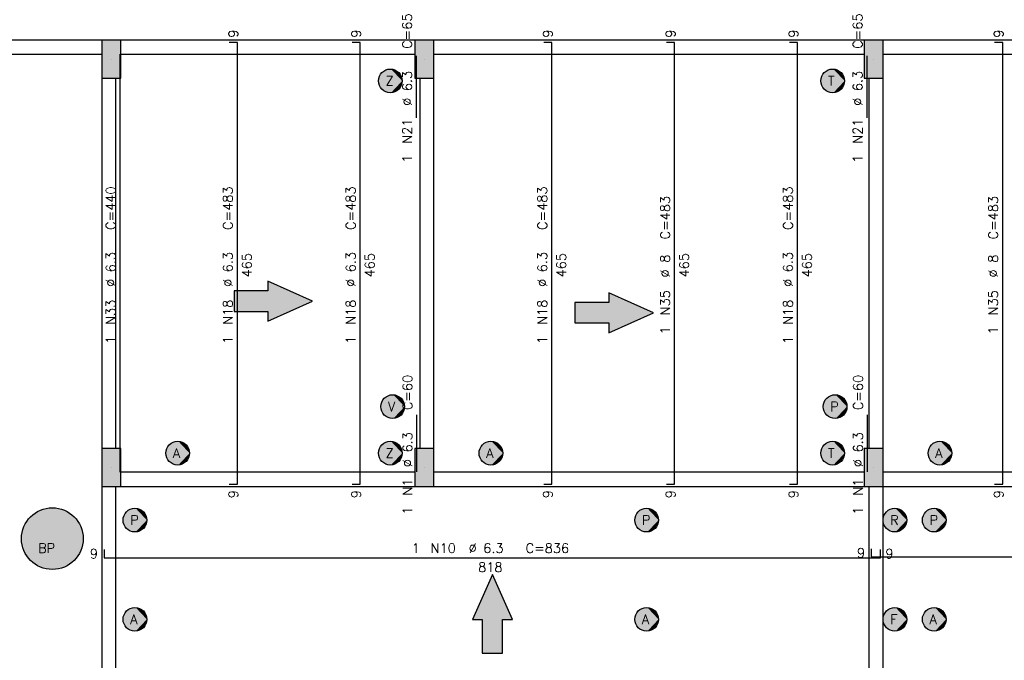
# Model space of a CAD drawing. Extents: x 0 to 119, y 0 to 84.
# Tile 7 of 15: x 28 to 48, y 37 to 51. Entities that reach past the tile are written whole.
import ezdxf

# ---------------------------------------------------------------- set-up
doc = ezdxf.new("R2010")
doc.units = 0
doc.header["$MEASUREMENT"] = 0
for name, color, linetype in [('1', 1, 'CONTINUOUS'), ('2', 2, 'CONTINUOUS'), ('6', 6, 'CONTINUOUS'), ('9', 9, 'CONTINUOUS')]:
    doc.layers.add(name, color=color, linetype=linetype)
doc.styles.get("Standard").update_dxf_attribs({"font": 'ROMANS.SHX'})

msp = doc.modelspace()

# ---------------------------------------------------------------- linework, layer by layer
at = {"layer": '1', "linetype": 'Continuous'}
for p, q in [((29.5, 49.8), (29.5, 49.8)), ((36.1, 49.8), (36.1, 49.8)), ((45.56, 49.8), (45.56, 49.8)), ((29.5, 41.2), (29.5, 41.2)), ((36.1, 41.2), (36.1, 41.2)), ((45.56, 41.2), (45.56, 41.2))]:
    msp.add_line(p, q, dxfattribs=at)
for points in [[(29.3, 50.2), (21.7, 50.2)], [(35.9, 50.2), (29.7, 50.2)], [(45.36, 50.2), (36.3, 50.2)], [(55.96, 50.2), (45.76, 50.2)], [(21.7, 49.9), (29.3, 49.9)], [(29.7, 49.9), (35.9, 49.9)], [(36.3, 49.9), (45.36, 49.9)], [(45.76, 49.9), (55.96, 49.9)], [(29.3, 49.4), (29.3, 41.6)], [(29.6, 41.6), (29.6, 49.4)], [(36, 49.4), (36, 41.6)], [(36.3, 41.6), (36.3, 49.4)], [(45.46, 49.4), (45.46, 41.6)], [(45.76, 41.6), (45.76, 49.4)], [(35.9, 41.1), (29.7, 41.1)], [(45.36, 41.1), (36.3, 41.1)], [(55.96, 41.1), (45.76, 41.1)], [(29.3, 40.8), (29.3, 36.8)], [(29.6, 36.8), (29.6, 40.8)], [(29.7, 40.8), (35.9, 40.8)], [(36.3, 40.8), (45.36, 40.8)], [(45.46, 40.8), (45.46, 36.8)], [(45.76, 40.8), (55.96, 40.8)], [(45.76, 36.8), (45.76, 40.8)]]:
    msp.add_lwpolyline(points, dxfattribs=at)
at = {"layer": '2', "linetype": 'Continuous'}
for points in [[(29.3, 49.4), (29.7, 49.4), (29.7, 50.2), (29.3, 50.2), (29.3, 49.4)], [(35.9, 49.4), (36.3, 49.4), (36.3, 50.2), (35.9, 50.2), (35.9, 49.4)], [(45.36, 49.4), (45.76, 49.4), (45.76, 50.2), (45.36, 50.2), (45.36, 49.4)], [(29.3, 40.8), (29.7, 40.8), (29.7, 41.6), (29.3, 41.6), (29.3, 40.8)], [(35.9, 40.8), (36.3, 40.8), (36.3, 41.6), (35.9, 41.6), (35.9, 40.8)], [(45.36, 40.8), (45.76, 40.8), (45.76, 41.6), (45.36, 41.6), (45.36, 40.8)]]:
    msp.add_lwpolyline(points, dxfattribs=at)
at = {"layer": '6', "linetype": 'Continuous'}
for p, q in [((32.158, 50.15), (31.988, 50.15)), ((32.158, 40.85), (32.158, 50.15)), ((34.746, 50.15), (34.576, 50.15)), ((34.746, 40.85), (34.746, 50.15)), ((38.782, 50.15), (38.612, 50.15)), ((38.782, 40.85), (38.782, 50.15)), ((41.37, 50.15), (41.2, 50.15)), ((41.37, 40.85), (41.37, 50.15)), ((43.958, 50.15), (43.788, 50.15)), ((43.958, 40.85), (43.958, 50.15)), ((48.282, 50.15), (48.112, 50.15)), ((48.282, 40.85), (48.282, 50.15)), ((29.69, 41.1), (29.69, 49.9)), ((35.934, 48.565), (35.934, 49.865)), ((45.426, 48.565), (45.426, 49.865)), ((35.942, 41.105), (35.942, 42.305)), ((45.434, 41.105), (45.434, 42.305)), ((31.988, 40.85), (32.158, 40.85)), ((34.576, 40.85), (34.746, 40.85)), ((38.612, 40.85), (38.782, 40.85)), ((41.2, 40.85), (41.37, 40.85)), ((43.788, 40.85), (43.958, 40.85)), ((48.112, 40.85), (48.282, 40.85)), ((29.35, 39.468), (29.35, 39.298)), ((45.51, 39.484), (45.51, 39.314)), ((45.71, 39.298), (45.71, 39.468)), ((29.35, 39.298), (45.71, 39.298)), ((45.51, 39.314), (56.31, 39.314))]:
    msp.add_line(p, q, dxfattribs=at)
for points in [[(32.088067, 44.484722), (32.8, 44.484722), (32.8, 44.278915), (33.741258, 44.7), (32.8, 45.121085), (32.8, 44.915278), (32.088067, 44.915278), (32.088067, 44.484722)], [(39.27023, 44.242996), (39.982162, 44.242996), (39.982162, 44.037189), (40.92342, 44.458274), (39.982162, 44.87936), (39.982162, 44.673553), (39.27023, 44.673553), (39.27023, 44.242996)], [(37.745278, 37.288067), (37.745278, 38), (37.951085, 38), (37.53, 38.941258), (37.108915, 38), (37.314722, 38), (37.314722, 37.288067), (37.745278, 37.288067)]]:
    msp.add_lwpolyline(points, dxfattribs=at)
for centre, radius in [((35.38, 49.34), 0.25), ((44.7, 49.34), 0.25), ((35.43, 42.48), 0.25), ((44.75, 42.48), 0.25), ((30.9, 41.5), 0.25), ((35.38, 41.5), 0.25), ((37.5, 41.5), 0.25), ((44.7, 41.5), 0.25), ((46.96, 41.5), 0.25), ((28.26, 39.7), 0.65), ((30, 40.09), 0.25), ((40.78, 40.09), 0.25), ((46.01, 40.09), 0.25), ((46.84, 40.09), 0.25), ((30, 38), 0.25), ((40.78, 38), 0.25), ((46.01, 38), 0.25), ((46.84, 38), 0.25)]:
    msp.add_circle(centre, radius, dxfattribs=at)
at = {"layer": '9', "linetype": 'Continuous'}
for points in [[(29.3, 49.4), (29.7, 49.4), (29.7, 50.2)], [(29.3, 49.4), (29.7, 50.2), (29.3, 50.2)], [(29.3, 49.4), (29.3, 50.2), (29.3, 49.4)], [(35.9, 49.4), (36.3, 49.4), (36.3, 50.2)], [(35.9, 49.4), (36.3, 50.2), (35.9, 50.2)], [(35.9, 49.4), (35.9, 50.2), (35.9, 49.4)], [(45.36, 49.4), (45.76, 49.4), (45.76, 50.2)], [(45.36, 49.4), (45.76, 50.2), (45.36, 50.2)], [(45.36, 49.4), (45.36, 50.2), (45.36, 49.4)], [(35.63, 49.34), (35.333155, 49.585572), (35.273555, 49.566207)], [(35.63, 49.34), (35.395698, 49.589507), (35.333155, 49.585572)], [(35.63, 49.34), (35.457254, 49.577764), (35.395698, 49.589507)], [(35.63, 49.34), (35.513957, 49.551082), (35.457254, 49.577764)], [(44.95, 49.34), (44.653155, 49.585572), (44.593555, 49.566207)], [(44.95, 49.34), (44.715698, 49.589507), (44.653155, 49.585572)], [(44.95, 49.34), (44.777254, 49.577764), (44.715698, 49.589507)], [(44.95, 49.34), (44.833957, 49.551082), (44.777254, 49.577764)], [(35.63, 49.34), (35.147556, 49.432031), (35.131971, 49.371333)], [(35.63, 49.34), (35.131971, 49.371333), (35.131971, 49.308667)], [(35.63, 49.34), (35.177746, 49.486946), (35.147556, 49.432031)], [(35.63, 49.34), (35.220644, 49.532628), (35.177746, 49.486946)], [(35.63, 49.34), (35.273555, 49.566207), (35.220644, 49.532628)], [(35.63, 49.34), (35.562242, 49.511137), (35.513957, 49.551082)], [(35.63, 49.34), (35.599077, 49.460438), (35.562242, 49.511137)], [(35.63, 49.34), (35.622146, 49.402172), (35.599077, 49.460438)], [(44.95, 49.34), (44.467556, 49.432031), (44.451971, 49.371333)], [(44.95, 49.34), (44.451971, 49.371333), (44.451971, 49.308667)], [(44.95, 49.34), (44.497746, 49.486946), (44.467556, 49.432031)], [(44.95, 49.34), (44.540644, 49.532628), (44.497746, 49.486946)], [(44.95, 49.34), (44.593555, 49.566207), (44.540644, 49.532628)], [(44.95, 49.34), (44.882242, 49.511137), (44.833957, 49.551082)], [(44.95, 49.34), (44.919077, 49.460438), (44.882242, 49.511137)], [(44.95, 49.34), (44.942146, 49.402172), (44.919077, 49.460438)], [(35.63, 49.34), (35.131971, 49.308667), (35.147556, 49.247969)], [(35.63, 49.34), (35.147556, 49.247969), (35.177746, 49.193054)], [(35.63, 49.34), (35.177746, 49.193054), (35.220644, 49.147372)], [(35.63, 49.34), (35.220644, 49.147372), (35.273555, 49.113793)], [(35.63, 49.34), (35.273555, 49.113793), (35.333155, 49.094428)], [(35.63, 49.34), (35.333155, 49.094428), (35.395698, 49.090493)], [(35.63, 49.34), (35.395698, 49.090493), (35.457254, 49.102236)], [(35.63, 49.34), (35.457254, 49.102236), (35.513957, 49.128918)], [(35.63, 49.34), (35.513957, 49.128918), (35.562242, 49.168863)], [(35.63, 49.34), (35.562242, 49.168863), (35.599077, 49.219562)], [(35.63, 49.34), (35.599077, 49.219562), (35.622146, 49.277828)], [(35.63, 49.34), (35.622146, 49.277828), (35.63, 49.34)], [(44.95, 49.34), (44.451971, 49.308667), (44.467556, 49.247969)], [(44.95, 49.34), (44.467556, 49.247969), (44.497746, 49.193054)], [(44.95, 49.34), (44.497746, 49.193054), (44.540644, 49.147372)], [(44.95, 49.34), (44.540644, 49.147372), (44.593555, 49.113793)], [(44.95, 49.34), (44.593555, 49.113793), (44.653155, 49.094428)], [(44.95, 49.34), (44.653155, 49.094428), (44.715698, 49.090493)], [(44.95, 49.34), (44.715698, 49.090493), (44.777254, 49.102236)], [(44.95, 49.34), (44.777254, 49.102236), (44.833957, 49.128918)], [(44.95, 49.34), (44.833957, 49.128918), (44.882242, 49.168863)], [(44.95, 49.34), (44.882242, 49.168863), (44.919077, 49.219562)], [(44.95, 49.34), (44.919077, 49.219562), (44.942146, 49.277828)], [(44.95, 49.34), (44.942146, 49.277828), (44.95, 49.34)], [(32.8, 44.915278), (33.741258, 44.7), (32.8, 45.121085)], [(32.8, 44.484722), (32.8, 44.915278), (32.088067, 44.915278)], [(32.8, 44.484722), (32.088067, 44.915278), (32.088067, 44.484722)], [(32.8, 44.484722), (33.741258, 44.7), (32.8, 44.915278)], [(39.982162, 44.673553), (40.92342, 44.458274), (39.982162, 44.87936)], [(32.8, 44.484722), (32.8, 44.278915), (33.741258, 44.7)], [(39.982162, 44.242996), (39.982162, 44.673553), (39.27023, 44.673553)], [(39.982162, 44.242996), (39.27023, 44.673553), (39.27023, 44.242996)], [(39.982162, 44.242996), (40.92342, 44.458274), (39.982162, 44.673553)], [(39.982162, 44.242996), (39.982162, 44.037189), (40.92342, 44.458274)], [(35.68, 42.48), (35.197556, 42.572031), (35.181971, 42.511333)], [(35.68, 42.48), (35.227746, 42.626946), (35.197556, 42.572031)], [(35.68, 42.48), (35.270644, 42.672628), (35.227746, 42.626946)], [(35.68, 42.48), (35.323555, 42.706207), (35.270644, 42.672628)], [(35.68, 42.48), (35.383155, 42.725572), (35.323555, 42.706207)], [(35.68, 42.48), (35.445698, 42.729507), (35.383155, 42.725572)], [(35.68, 42.48), (35.507254, 42.717764), (35.445698, 42.729507)], [(35.68, 42.48), (35.563957, 42.691082), (35.507254, 42.717764)], [(35.68, 42.48), (35.612242, 42.651137), (35.563957, 42.691082)], [(35.68, 42.48), (35.649077, 42.600438), (35.612242, 42.651137)], [(35.68, 42.48), (35.672146, 42.542172), (35.649077, 42.600438)], [(45, 42.48), (44.517556, 42.572031), (44.501971, 42.511333)], [(45, 42.48), (44.547746, 42.626946), (44.517556, 42.572031)], [(45, 42.48), (44.590644, 42.672628), (44.547746, 42.626946)], [(45, 42.48), (44.643555, 42.706207), (44.590644, 42.672628)], [(45, 42.48), (44.703155, 42.725572), (44.643555, 42.706207)], [(45, 42.48), (44.765698, 42.729507), (44.703155, 42.725572)], [(45, 42.48), (44.827254, 42.717764), (44.765698, 42.729507)], [(45, 42.48), (44.883957, 42.691082), (44.827254, 42.717764)], [(45, 42.48), (44.932242, 42.651137), (44.883957, 42.691082)], [(45, 42.48), (44.969077, 42.600438), (44.932242, 42.651137)], [(45, 42.48), (44.992146, 42.542172), (44.969077, 42.600438)], [(35.68, 42.48), (35.181971, 42.511333), (35.181971, 42.448667)], [(35.68, 42.48), (35.181971, 42.448667), (35.197556, 42.387969)], [(35.68, 42.48), (35.197556, 42.387969), (35.227746, 42.333054)], [(35.68, 42.48), (35.227746, 42.333054), (35.270644, 42.287372)], [(35.68, 42.48), (35.270644, 42.287372), (35.323555, 42.253793)], [(35.68, 42.48), (35.323555, 42.253793), (35.383155, 42.234428)], [(35.68, 42.48), (35.383155, 42.234428), (35.445698, 42.230493)], [(35.68, 42.48), (35.445698, 42.230493), (35.507254, 42.242236)], [(35.68, 42.48), (35.507254, 42.242236), (35.563957, 42.268918)], [(35.68, 42.48), (35.563957, 42.268918), (35.612242, 42.308863)], [(35.68, 42.48), (35.612242, 42.308863), (35.649077, 42.359562)], [(35.68, 42.48), (35.649077, 42.359562), (35.672146, 42.417828)], [(35.68, 42.48), (35.672146, 42.417828), (35.68, 42.48)], [(45, 42.48), (44.501971, 42.511333), (44.501971, 42.448667)], [(45, 42.48), (44.501971, 42.448667), (44.517556, 42.387969)], [(45, 42.48), (44.517556, 42.387969), (44.547746, 42.333054)], [(45, 42.48), (44.547746, 42.333054), (44.590644, 42.287372)], [(45, 42.48), (44.590644, 42.287372), (44.643555, 42.253793)], [(45, 42.48), (44.643555, 42.253793), (44.703155, 42.234428)], [(45, 42.48), (44.703155, 42.234428), (44.765698, 42.230493)], [(45, 42.48), (44.765698, 42.230493), (44.827254, 42.242236)], [(45, 42.48), (44.827254, 42.242236), (44.883957, 42.268918)], [(45, 42.48), (44.883957, 42.268918), (44.932242, 42.308863)], [(45, 42.48), (44.932242, 42.308863), (44.969077, 42.359562)], [(45, 42.48), (44.969077, 42.359562), (44.992146, 42.417828)], [(45, 42.48), (44.992146, 42.417828), (45, 42.48)], [(31.15, 41.5), (30.793555, 41.726207), (30.740644, 41.692628)], [(31.15, 41.5), (30.853155, 41.745572), (30.793555, 41.726207)], [(31.15, 41.5), (30.915698, 41.749507), (30.853155, 41.745572)], [(31.15, 41.5), (30.977254, 41.737764), (30.915698, 41.749507)], [(31.15, 41.5), (31.033957, 41.711082), (30.977254, 41.737764)], [(31.15, 41.5), (31.082242, 41.671137), (31.033957, 41.711082)], [(35.63, 41.5), (35.273555, 41.726207), (35.220644, 41.692628)], [(35.63, 41.5), (35.333155, 41.745572), (35.273555, 41.726207)], [(35.63, 41.5), (35.395698, 41.749507), (35.333155, 41.745572)], [(35.63, 41.5), (35.457254, 41.737764), (35.395698, 41.749507)], [(35.63, 41.5), (35.513957, 41.711082), (35.457254, 41.737764)], [(35.63, 41.5), (35.562242, 41.671137), (35.513957, 41.711082)], [(37.75, 41.5), (37.393555, 41.726207), (37.340644, 41.692628)], [(37.75, 41.5), (37.453155, 41.745572), (37.393555, 41.726207)], [(37.75, 41.5), (37.515698, 41.749507), (37.453155, 41.745572)], [(37.75, 41.5), (37.577254, 41.737764), (37.515698, 41.749507)], [(37.75, 41.5), (37.633957, 41.711082), (37.577254, 41.737764)], [(37.75, 41.5), (37.682242, 41.671137), (37.633957, 41.711082)], [(44.95, 41.5), (44.593555, 41.726207), (44.540644, 41.692628)], [(44.95, 41.5), (44.653155, 41.745572), (44.593555, 41.726207)], [(44.95, 41.5), (44.715698, 41.749507), (44.653155, 41.745572)], [(44.95, 41.5), (44.777254, 41.737764), (44.715698, 41.749507)], [(44.95, 41.5), (44.833957, 41.711082), (44.777254, 41.737764)], [(44.95, 41.5), (44.882242, 41.671137), (44.833957, 41.711082)], [(47.21, 41.5), (46.853555, 41.726207), (46.800644, 41.692628)], [(47.21, 41.5), (46.913155, 41.745572), (46.853555, 41.726207)], [(47.21, 41.5), (46.975698, 41.749507), (46.913155, 41.745572)], [(47.21, 41.5), (47.037254, 41.737764), (46.975698, 41.749507)], [(47.21, 41.5), (47.093957, 41.711082), (47.037254, 41.737764)], [(47.21, 41.5), (47.142242, 41.671137), (47.093957, 41.711082)], [(29.3, 40.8), (29.7, 40.8), (29.7, 41.6)], [(29.3, 40.8), (29.7, 41.6), (29.3, 41.6)], [(29.3, 40.8), (29.3, 41.6), (29.3, 40.8)], [(31.15, 41.5), (30.667556, 41.592031), (30.651971, 41.531333)], [(31.15, 41.5), (30.651971, 41.531333), (30.651971, 41.468667)], [(31.15, 41.5), (30.651971, 41.468667), (30.667556, 41.407969)], [(31.15, 41.5), (30.697746, 41.646946), (30.667556, 41.592031)], [(31.15, 41.5), (30.667556, 41.407969), (30.697746, 41.353054)], [(31.15, 41.5), (30.740644, 41.692628), (30.697746, 41.646946)], [(31.15, 41.5), (30.697746, 41.353054), (30.740644, 41.307372)], [(31.15, 41.5), (30.740644, 41.307372), (30.793555, 41.273793)], [(31.15, 41.5), (30.793555, 41.273793), (30.853155, 41.254428)], [(31.15, 41.5), (30.853155, 41.254428), (30.915698, 41.250493)], [(31.15, 41.5), (30.915698, 41.250493), (30.977254, 41.262236)], [(31.15, 41.5), (30.977254, 41.262236), (31.033957, 41.288918)], [(31.15, 41.5), (31.033957, 41.288918), (31.082242, 41.328863)], [(31.15, 41.5), (31.119077, 41.620438), (31.082242, 41.671137)], [(31.15, 41.5), (31.082242, 41.328863), (31.119077, 41.379562)], [(31.15, 41.5), (31.142146, 41.562172), (31.119077, 41.620438)], [(31.15, 41.5), (31.119077, 41.379562), (31.142146, 41.437828)], [(31.15, 41.5), (31.142146, 41.437828), (31.15, 41.5)], [(35.63, 41.5), (35.147556, 41.592031), (35.131971, 41.531333)], [(35.63, 41.5), (35.131971, 41.531333), (35.131971, 41.468667)], [(35.63, 41.5), (35.131971, 41.468667), (35.147556, 41.407969)], [(35.63, 41.5), (35.177746, 41.646946), (35.147556, 41.592031)], [(35.63, 41.5), (35.147556, 41.407969), (35.177746, 41.353054)], [(35.63, 41.5), (35.220644, 41.692628), (35.177746, 41.646946)], [(35.63, 41.5), (35.177746, 41.353054), (35.220644, 41.307372)], [(35.63, 41.5), (35.220644, 41.307372), (35.273555, 41.273793)], [(35.63, 41.5), (35.273555, 41.273793), (35.333155, 41.254428)], [(35.63, 41.5), (35.333155, 41.254428), (35.395698, 41.250493)], [(35.63, 41.5), (35.395698, 41.250493), (35.457254, 41.262236)], [(35.63, 41.5), (35.457254, 41.262236), (35.513957, 41.288918)], [(35.63, 41.5), (35.513957, 41.288918), (35.562242, 41.328863)], [(35.63, 41.5), (35.599077, 41.620438), (35.562242, 41.671137)], [(35.63, 41.5), (35.562242, 41.328863), (35.599077, 41.379562)], [(35.63, 41.5), (35.622146, 41.562172), (35.599077, 41.620438)], [(35.63, 41.5), (35.599077, 41.379562), (35.622146, 41.437828)], [(35.63, 41.5), (35.622146, 41.437828), (35.63, 41.5)], [(35.9, 40.8), (36.3, 40.8), (36.3, 41.6)], [(35.9, 40.8), (36.3, 41.6), (35.9, 41.6)], [(35.9, 40.8), (35.9, 41.6), (35.9, 40.8)], [(37.75, 41.5), (37.267556, 41.592031), (37.251971, 41.531333)], [(37.75, 41.5), (37.251971, 41.531333), (37.251971, 41.468667)], [(37.75, 41.5), (37.251971, 41.468667), (37.267556, 41.407969)], [(37.75, 41.5), (37.297746, 41.646946), (37.267556, 41.592031)], [(37.75, 41.5), (37.267556, 41.407969), (37.297746, 41.353054)], [(37.75, 41.5), (37.340644, 41.692628), (37.297746, 41.646946)], [(37.75, 41.5), (37.297746, 41.353054), (37.340644, 41.307372)], [(37.75, 41.5), (37.340644, 41.307372), (37.393555, 41.273793)], [(37.75, 41.5), (37.393555, 41.273793), (37.453155, 41.254428)], [(37.75, 41.5), (37.453155, 41.254428), (37.515698, 41.250493)], [(37.75, 41.5), (37.515698, 41.250493), (37.577254, 41.262236)], [(37.75, 41.5), (37.577254, 41.262236), (37.633957, 41.288918)], [(37.75, 41.5), (37.633957, 41.288918), (37.682242, 41.328863)], [(37.75, 41.5), (37.719077, 41.620438), (37.682242, 41.671137)], [(37.75, 41.5), (37.682242, 41.328863), (37.719077, 41.379562)], [(37.75, 41.5), (37.742146, 41.562172), (37.719077, 41.620438)], [(37.75, 41.5), (37.719077, 41.379562), (37.742146, 41.437828)], [(37.75, 41.5), (37.742146, 41.437828), (37.75, 41.5)], [(44.95, 41.5), (44.467556, 41.592031), (44.451971, 41.531333)], [(44.95, 41.5), (44.451971, 41.531333), (44.451971, 41.468667)], [(44.95, 41.5), (44.451971, 41.468667), (44.467556, 41.407969)], [(44.95, 41.5), (44.497746, 41.646946), (44.467556, 41.592031)], [(44.95, 41.5), (44.467556, 41.407969), (44.497746, 41.353054)], [(44.95, 41.5), (44.540644, 41.692628), (44.497746, 41.646946)], [(44.95, 41.5), (44.497746, 41.353054), (44.540644, 41.307372)], [(44.95, 41.5), (44.540644, 41.307372), (44.593555, 41.273793)], [(44.95, 41.5), (44.593555, 41.273793), (44.653155, 41.254428)], [(44.95, 41.5), (44.653155, 41.254428), (44.715698, 41.250493)], [(44.95, 41.5), (44.715698, 41.250493), (44.777254, 41.262236)], [(44.95, 41.5), (44.777254, 41.262236), (44.833957, 41.288918)], [(44.95, 41.5), (44.833957, 41.288918), (44.882242, 41.328863)], [(44.95, 41.5), (44.919077, 41.620438), (44.882242, 41.671137)], [(44.95, 41.5), (44.882242, 41.328863), (44.919077, 41.379562)], [(44.95, 41.5), (44.942146, 41.562172), (44.919077, 41.620438)], [(44.95, 41.5), (44.919077, 41.379562), (44.942146, 41.437828)], [(44.95, 41.5), (44.942146, 41.437828), (44.95, 41.5)], [(45.36, 40.8), (45.76, 40.8), (45.76, 41.6)], [(45.36, 40.8), (45.76, 41.6), (45.36, 41.6)], [(45.36, 40.8), (45.36, 41.6), (45.36, 40.8)], [(47.21, 41.5), (46.727556, 41.592031), (46.711971, 41.531333)], [(47.21, 41.5), (46.711971, 41.531333), (46.711971, 41.468667)], [(47.21, 41.5), (46.711971, 41.468667), (46.727556, 41.407969)], [(47.21, 41.5), (46.757746, 41.646946), (46.727556, 41.592031)], [(47.21, 41.5), (46.727556, 41.407969), (46.757746, 41.353054)], [(47.21, 41.5), (46.800644, 41.692628), (46.757746, 41.646946)], [(47.21, 41.5), (46.757746, 41.353054), (46.800644, 41.307372)], [(47.21, 41.5), (46.800644, 41.307372), (46.853555, 41.273793)], [(47.21, 41.5), (46.853555, 41.273793), (46.913155, 41.254428)], [(47.21, 41.5), (46.913155, 41.254428), (46.975698, 41.250493)], [(47.21, 41.5), (46.975698, 41.250493), (47.037254, 41.262236)], [(47.21, 41.5), (47.037254, 41.262236), (47.093957, 41.288918)], [(47.21, 41.5), (47.093957, 41.288918), (47.142242, 41.328863)], [(47.21, 41.5), (47.179077, 41.620438), (47.142242, 41.671137)], [(47.21, 41.5), (47.142242, 41.328863), (47.179077, 41.379562)], [(47.21, 41.5), (47.202146, 41.562172), (47.179077, 41.620438)], [(47.21, 41.5), (47.179077, 41.379562), (47.202146, 41.437828)], [(47.21, 41.5), (47.202146, 41.437828), (47.21, 41.5)], [(28.91, 39.7), (27.960958, 40.277125), (27.885158, 40.23103)], [(28.91, 39.7), (28.042328, 40.31247), (27.960958, 40.277125)], [(28.91, 39.7), (28.127754, 40.336405), (28.042328, 40.31247)], [(28.91, 39.7), (28.215642, 40.348485), (28.127754, 40.336405)], [(28.91, 39.7), (28.304358, 40.348485), (28.215642, 40.348485)], [(28.91, 39.7), (28.392246, 40.336405), (28.304358, 40.348485)], [(28.91, 39.7), (28.477672, 40.31247), (28.392246, 40.336405)], [(28.91, 39.7), (28.559042, 40.277125), (28.477672, 40.31247)], [(28.91, 39.7), (28.634842, 40.23103), (28.559042, 40.277125)], [(30.25, 40.09), (29.840644, 40.282628), (29.797746, 40.236946)], [(30.25, 40.09), (29.893555, 40.316207), (29.840644, 40.282628)], [(30.25, 40.09), (29.953155, 40.335572), (29.893555, 40.316207)], [(30.25, 40.09), (30.015698, 40.339507), (29.953155, 40.335572)], [(30.25, 40.09), (30.077254, 40.327764), (30.015698, 40.339507)], [(30.25, 40.09), (30.133957, 40.301082), (30.077254, 40.327764)], [(30.25, 40.09), (30.182242, 40.261137), (30.133957, 40.301082)], [(30.25, 40.09), (30.219077, 40.210438), (30.182242, 40.261137)], [(41.03, 40.09), (40.620644, 40.282628), (40.577746, 40.236946)], [(41.03, 40.09), (40.673555, 40.316207), (40.620644, 40.282628)], [(41.03, 40.09), (40.733155, 40.335572), (40.673555, 40.316207)], [(41.03, 40.09), (40.795698, 40.339507), (40.733155, 40.335572)], [(41.03, 40.09), (40.857254, 40.327764), (40.795698, 40.339507)], [(41.03, 40.09), (40.913957, 40.301082), (40.857254, 40.327764)], [(41.03, 40.09), (40.962242, 40.261137), (40.913957, 40.301082)], [(41.03, 40.09), (40.999077, 40.210438), (40.962242, 40.261137)], [(46.26, 40.09), (45.850644, 40.282628), (45.807746, 40.236946)], [(46.26, 40.09), (45.903555, 40.316207), (45.850644, 40.282628)], [(46.26, 40.09), (45.963155, 40.335572), (45.903555, 40.316207)], [(46.26, 40.09), (46.025698, 40.339507), (45.963155, 40.335572)], [(46.26, 40.09), (46.087254, 40.327764), (46.025698, 40.339507)], [(46.26, 40.09), (46.143957, 40.301082), (46.087254, 40.327764)], [(46.26, 40.09), (46.192242, 40.261137), (46.143957, 40.301082)], [(46.26, 40.09), (46.229077, 40.210438), (46.192242, 40.261137)], [(47.09, 40.09), (46.680644, 40.282628), (46.637746, 40.236946)], [(47.09, 40.09), (46.733555, 40.316207), (46.680644, 40.282628)], [(47.09, 40.09), (46.793155, 40.335572), (46.733555, 40.316207)], [(47.09, 40.09), (46.855698, 40.339507), (46.793155, 40.335572)], [(47.09, 40.09), (46.917254, 40.327764), (46.855698, 40.339507)], [(47.09, 40.09), (46.973957, 40.301082), (46.917254, 40.327764)], [(47.09, 40.09), (47.022242, 40.261137), (46.973957, 40.301082)], [(47.09, 40.09), (47.059077, 40.210438), (47.022242, 40.261137)], [(28.91, 39.7), (27.704627, 40.03773), (27.663813, 39.958961)], [(28.91, 39.7), (27.755788, 40.110207), (27.704627, 40.03773)], [(28.91, 39.7), (27.81634, 40.175043), (27.755788, 40.110207)], [(28.91, 39.7), (27.885158, 40.23103), (27.81634, 40.175043)], [(28.91, 39.7), (28.70366, 40.175043), (28.634842, 40.23103)], [(28.91, 39.7), (28.764212, 40.110207), (28.70366, 40.175043)], [(28.91, 39.7), (28.815373, 40.03773), (28.764212, 40.110207)], [(28.91, 39.7), (28.856187, 39.958961), (28.815373, 40.03773)], [(30.25, 40.09), (29.767556, 40.182031), (29.751971, 40.121333)], [(30.25, 40.09), (29.751971, 40.121333), (29.751971, 40.058667)], [(30.25, 40.09), (29.751971, 40.058667), (29.767556, 39.997969)], [(30.25, 40.09), (29.797746, 40.236946), (29.767556, 40.182031)], [(30.25, 40.09), (29.767556, 39.997969), (29.797746, 39.943054)], [(30.25, 40.09), (29.797746, 39.943054), (29.840644, 39.897372)], [(30.25, 40.09), (29.840644, 39.897372), (29.893555, 39.863793)], [(30.25, 40.09), (29.893555, 39.863793), (29.953155, 39.844428)], [(30.25, 40.09), (29.953155, 39.844428), (30.015698, 39.840493)], [(30.25, 40.09), (30.015698, 39.840493), (30.077254, 39.852236)], [(30.25, 40.09), (30.077254, 39.852236), (30.133957, 39.878918)], [(30.25, 40.09), (30.133957, 39.878918), (30.182242, 39.918863)], [(30.25, 40.09), (30.182242, 39.918863), (30.219077, 39.969562)], [(30.25, 40.09), (30.242146, 40.152172), (30.219077, 40.210438)], [(30.25, 40.09), (30.219077, 39.969562), (30.242146, 40.027828)], [(30.25, 40.09), (30.242146, 40.027828), (30.25, 40.09)], [(41.03, 40.09), (40.547556, 40.182031), (40.531971, 40.121333)], [(41.03, 40.09), (40.531971, 40.121333), (40.531971, 40.058667)], [(41.03, 40.09), (40.531971, 40.058667), (40.547556, 39.997969)], [(41.03, 40.09), (40.577746, 40.236946), (40.547556, 40.182031)], [(41.03, 40.09), (40.547556, 39.997969), (40.577746, 39.943054)], [(41.03, 40.09), (40.577746, 39.943054), (40.620644, 39.897372)], [(41.03, 40.09), (40.620644, 39.897372), (40.673555, 39.863793)], [(41.03, 40.09), (40.673555, 39.863793), (40.733155, 39.844428)], [(41.03, 40.09), (40.733155, 39.844428), (40.795698, 39.840493)], [(41.03, 40.09), (40.795698, 39.840493), (40.857254, 39.852236)], [(41.03, 40.09), (40.857254, 39.852236), (40.913957, 39.878918)], [(41.03, 40.09), (40.913957, 39.878918), (40.962242, 39.918863)], [(41.03, 40.09), (40.962242, 39.918863), (40.999077, 39.969562)], [(41.03, 40.09), (41.022146, 40.152172), (40.999077, 40.210438)], [(41.03, 40.09), (40.999077, 39.969562), (41.022146, 40.027828)], [(41.03, 40.09), (41.022146, 40.027828), (41.03, 40.09)], [(46.26, 40.09), (45.777556, 40.182031), (45.761971, 40.121333)], [(46.26, 40.09), (45.761971, 40.121333), (45.761971, 40.058667)], [(46.26, 40.09), (45.761971, 40.058667), (45.777556, 39.997969)], [(46.26, 40.09), (45.807746, 40.236946), (45.777556, 40.182031)], [(46.26, 40.09), (45.777556, 39.997969), (45.807746, 39.943054)], [(46.26, 40.09), (45.807746, 39.943054), (45.850644, 39.897372)], [(46.26, 40.09), (45.850644, 39.897372), (45.903555, 39.863793)], [(46.26, 40.09), (45.903555, 39.863793), (45.963155, 39.844428)], [(46.26, 40.09), (45.963155, 39.844428), (46.025698, 39.840493)], [(46.26, 40.09), (46.025698, 39.840493), (46.087254, 39.852236)], [(46.26, 40.09), (46.087254, 39.852236), (46.143957, 39.878918)], [(46.26, 40.09), (46.143957, 39.878918), (46.192242, 39.918863)], [(46.26, 40.09), (46.192242, 39.918863), (46.229077, 39.969562)], [(46.26, 40.09), (46.252146, 40.152172), (46.229077, 40.210438)], [(46.26, 40.09), (46.229077, 39.969562), (46.252146, 40.027828)], [(46.26, 40.09), (46.252146, 40.027828), (46.26, 40.09)], [(47.09, 40.09), (46.607556, 40.182031), (46.591971, 40.121333)], [(47.09, 40.09), (46.591971, 40.121333), (46.591971, 40.058667)], [(47.09, 40.09), (46.591971, 40.058667), (46.607556, 39.997969)], [(47.09, 40.09), (46.637746, 40.236946), (46.607556, 40.182031)], [(47.09, 40.09), (46.607556, 39.997969), (46.637746, 39.943054)], [(47.09, 40.09), (46.637746, 39.943054), (46.680644, 39.897372)], [(47.09, 40.09), (46.680644, 39.897372), (46.733555, 39.863793)], [(47.09, 40.09), (46.733555, 39.863793), (46.793155, 39.844428)], [(47.09, 40.09), (46.793155, 39.844428), (46.855698, 39.840493)], [(47.09, 40.09), (46.855698, 39.840493), (46.917254, 39.852236)], [(47.09, 40.09), (46.917254, 39.852236), (46.973957, 39.878918)], [(47.09, 40.09), (46.973957, 39.878918), (47.022242, 39.918863)], [(47.09, 40.09), (47.022242, 39.918863), (47.059077, 39.969562)], [(47.09, 40.09), (47.082146, 40.152172), (47.059077, 40.210438)], [(47.09, 40.09), (47.059077, 39.969562), (47.082146, 40.027828)], [(47.09, 40.09), (47.082146, 40.027828), (47.09, 40.09)], [(28.91, 39.7), (27.634104, 39.875368), (27.616054, 39.788508)], [(28.91, 39.7), (27.663813, 39.958961), (27.634104, 39.875368)], [(28.91, 39.7), (28.885896, 39.875368), (28.856187, 39.958961)], [(28.91, 39.7), (28.903946, 39.788508), (28.885896, 39.875368)], [(28.91, 39.7), (27.616054, 39.788508), (27.61, 39.7)], [(28.91, 39.7), (27.61, 39.7), (27.616054, 39.611492)], [(28.91, 39.7), (27.616054, 39.611492), (27.634104, 39.524632)], [(28.91, 39.7), (27.634104, 39.524632), (27.663813, 39.441039)], [(28.91, 39.7), (27.663813, 39.441039), (27.704627, 39.36227)], [(28.91, 39.7), (27.704627, 39.36227), (27.755788, 39.289793)], [(28.91, 39.7), (27.755788, 39.289793), (27.81634, 39.224957)], [(28.91, 39.7), (27.81634, 39.224957), (27.885158, 39.16897)], [(28.91, 39.7), (27.885158, 39.16897), (27.960958, 39.122875)], [(28.91, 39.7), (27.960958, 39.122875), (28.042328, 39.08753)], [(28.91, 39.7), (28.042328, 39.08753), (28.127754, 39.063595)], [(28.91, 39.7), (28.127754, 39.063595), (28.215642, 39.051515)], [(28.91, 39.7), (28.215642, 39.051515), (28.304358, 39.051515)], [(28.91, 39.7), (28.304358, 39.051515), (28.392246, 39.063595)], [(28.91, 39.7), (28.392246, 39.063595), (28.477672, 39.08753)], [(28.91, 39.7), (28.477672, 39.08753), (28.559042, 39.122875)], [(28.91, 39.7), (28.559042, 39.122875), (28.634842, 39.16897)], [(28.91, 39.7), (28.634842, 39.16897), (28.70366, 39.224957)], [(28.91, 39.7), (28.70366, 39.224957), (28.764212, 39.289793)], [(28.91, 39.7), (28.764212, 39.289793), (28.815373, 39.36227)], [(28.91, 39.7), (28.815373, 39.36227), (28.856187, 39.441039)], [(28.91, 39.7), (28.856187, 39.441039), (28.885896, 39.524632)], [(28.91, 39.7), (28.885896, 39.524632), (28.903946, 39.611492)], [(28.91, 39.7), (28.903946, 39.611492), (28.91, 39.7)], [(37.53, 38.941258), (37.108915, 38), (37.314722, 38)], [(37.53, 38.941258), (37.314722, 38), (37.745278, 37.288067)], [(37.53, 38.941258), (37.745278, 37.288067), (37.745278, 38)], [(37.53, 38.941258), (37.745278, 38), (37.951085, 38)], [(30.25, 38), (29.840644, 38.192628), (29.797746, 38.146946)], [(30.25, 38), (29.893555, 38.226207), (29.840644, 38.192628)], [(30.25, 38), (29.953155, 38.245572), (29.893555, 38.226207)], [(30.25, 38), (30.015698, 38.249507), (29.953155, 38.245572)], [(30.25, 38), (30.077254, 38.237764), (30.015698, 38.249507)], [(30.25, 38), (30.133957, 38.211082), (30.077254, 38.237764)], [(30.25, 38), (30.182242, 38.171137), (30.133957, 38.211082)], [(30.25, 38), (30.219077, 38.120438), (30.182242, 38.171137)], [(41.03, 38), (40.620644, 38.192628), (40.577746, 38.146946)], [(41.03, 38), (40.673555, 38.226207), (40.620644, 38.192628)], [(41.03, 38), (40.733155, 38.245572), (40.673555, 38.226207)], [(41.03, 38), (40.795698, 38.249507), (40.733155, 38.245572)], [(41.03, 38), (40.857254, 38.237764), (40.795698, 38.249507)], [(41.03, 38), (40.913957, 38.211082), (40.857254, 38.237764)], [(41.03, 38), (40.962242, 38.171137), (40.913957, 38.211082)], [(41.03, 38), (40.999077, 38.120438), (40.962242, 38.171137)], [(46.26, 38), (45.850644, 38.192628), (45.807746, 38.146946)], [(46.26, 38), (45.903555, 38.226207), (45.850644, 38.192628)], [(46.26, 38), (45.963155, 38.245572), (45.903555, 38.226207)], [(46.26, 38), (46.025698, 38.249507), (45.963155, 38.245572)], [(46.26, 38), (46.087254, 38.237764), (46.025698, 38.249507)], [(46.26, 38), (46.143957, 38.211082), (46.087254, 38.237764)], [(46.26, 38), (46.192242, 38.171137), (46.143957, 38.211082)], [(46.26, 38), (46.229077, 38.120438), (46.192242, 38.171137)], [(47.09, 38), (46.680644, 38.192628), (46.637746, 38.146946)], [(47.09, 38), (46.733555, 38.226207), (46.680644, 38.192628)], [(47.09, 38), (46.793155, 38.245572), (46.733555, 38.226207)], [(47.09, 38), (46.855698, 38.249507), (46.793155, 38.245572)], [(47.09, 38), (46.917254, 38.237764), (46.855698, 38.249507)], [(47.09, 38), (46.973957, 38.211082), (46.917254, 38.237764)], [(47.09, 38), (47.022242, 38.171137), (46.973957, 38.211082)], [(47.09, 38), (47.059077, 38.120438), (47.022242, 38.171137)], [(30.25, 38), (29.767556, 38.092031), (29.751971, 38.031333)], [(30.25, 38), (29.751971, 38.031333), (29.751971, 37.968667)], [(30.25, 38), (29.751971, 37.968667), (29.767556, 37.907969)], [(30.25, 38), (29.797746, 38.146946), (29.767556, 38.092031)], [(30.25, 38), (29.767556, 37.907969), (29.797746, 37.853054)], [(30.25, 38), (29.797746, 37.853054), (29.840644, 37.807372)], [(30.25, 38), (29.840644, 37.807372), (29.893555, 37.773793)], [(30.25, 38), (29.893555, 37.773793), (29.953155, 37.754428)], [(30.25, 38), (29.953155, 37.754428), (30.015698, 37.750493)], [(30.25, 38), (30.015698, 37.750493), (30.077254, 37.762236)], [(30.25, 38), (30.077254, 37.762236), (30.133957, 37.788918)], [(30.25, 38), (30.133957, 37.788918), (30.182242, 37.828863)], [(30.25, 38), (30.182242, 37.828863), (30.219077, 37.879562)], [(30.25, 38), (30.242146, 38.062172), (30.219077, 38.120438)], [(30.25, 38), (30.219077, 37.879562), (30.242146, 37.937828)], [(30.25, 38), (30.242146, 37.937828), (30.25, 38)], [(37.745278, 37.288067), (37.314722, 38), (37.314722, 37.288067)], [(41.03, 38), (40.547556, 38.092031), (40.531971, 38.031333)], [(41.03, 38), (40.531971, 38.031333), (40.531971, 37.968667)], [(41.03, 38), (40.531971, 37.968667), (40.547556, 37.907969)], [(41.03, 38), (40.577746, 38.146946), (40.547556, 38.092031)], [(41.03, 38), (40.547556, 37.907969), (40.577746, 37.853054)], [(41.03, 38), (40.577746, 37.853054), (40.620644, 37.807372)], [(41.03, 38), (40.620644, 37.807372), (40.673555, 37.773793)], [(41.03, 38), (40.673555, 37.773793), (40.733155, 37.754428)], [(41.03, 38), (40.733155, 37.754428), (40.795698, 37.750493)], [(41.03, 38), (40.795698, 37.750493), (40.857254, 37.762236)], [(41.03, 38), (40.857254, 37.762236), (40.913957, 37.788918)], [(41.03, 38), (40.913957, 37.788918), (40.962242, 37.828863)], [(41.03, 38), (40.962242, 37.828863), (40.999077, 37.879562)], [(41.03, 38), (41.022146, 38.062172), (40.999077, 38.120438)], [(41.03, 38), (40.999077, 37.879562), (41.022146, 37.937828)], [(41.03, 38), (41.022146, 37.937828), (41.03, 38)], [(46.26, 38), (45.777556, 38.092031), (45.761971, 38.031333)], [(46.26, 38), (45.761971, 38.031333), (45.761971, 37.968667)], [(46.26, 38), (45.761971, 37.968667), (45.777556, 37.907969)], [(46.26, 38), (45.807746, 38.146946), (45.777556, 38.092031)], [(46.26, 38), (45.777556, 37.907969), (45.807746, 37.853054)], [(46.26, 38), (45.807746, 37.853054), (45.850644, 37.807372)], [(46.26, 38), (45.850644, 37.807372), (45.903555, 37.773793)], [(46.26, 38), (45.903555, 37.773793), (45.963155, 37.754428)], [(46.26, 38), (45.963155, 37.754428), (46.025698, 37.750493)], [(46.26, 38), (46.025698, 37.750493), (46.087254, 37.762236)], [(46.26, 38), (46.087254, 37.762236), (46.143957, 37.788918)], [(46.26, 38), (46.143957, 37.788918), (46.192242, 37.828863)], [(46.26, 38), (46.192242, 37.828863), (46.229077, 37.879562)], [(46.26, 38), (46.252146, 38.062172), (46.229077, 38.120438)], [(46.26, 38), (46.229077, 37.879562), (46.252146, 37.937828)], [(46.26, 38), (46.252146, 37.937828), (46.26, 38)], [(47.09, 38), (46.607556, 38.092031), (46.591971, 38.031333)], [(47.09, 38), (46.591971, 38.031333), (46.591971, 37.968667)], [(47.09, 38), (46.591971, 37.968667), (46.607556, 37.907969)], [(47.09, 38), (46.637746, 38.146946), (46.607556, 38.092031)], [(47.09, 38), (46.607556, 37.907969), (46.637746, 37.853054)], [(47.09, 38), (46.637746, 37.853054), (46.680644, 37.807372)], [(47.09, 38), (46.680644, 37.807372), (46.733555, 37.773793)], [(47.09, 38), (46.733555, 37.773793), (46.793155, 37.754428)], [(47.09, 38), (46.793155, 37.754428), (46.855698, 37.750493)], [(47.09, 38), (46.855698, 37.750493), (46.917254, 37.762236)], [(47.09, 38), (46.917254, 37.762236), (46.973957, 37.788918)], [(47.09, 38), (46.973957, 37.788918), (47.022242, 37.828863)], [(47.09, 38), (47.022242, 37.828863), (47.059077, 37.879562)], [(47.09, 38), (47.082146, 38.062172), (47.059077, 38.120438)], [(47.09, 38), (47.059077, 37.879562), (47.082146, 37.937828)], [(47.09, 38), (47.082146, 37.937828), (47.09, 38)]]:
    msp.add_solid(points, dxfattribs=at)

# ---------------------------------------------------------------- texts
at = {"layer": '2', "linetype": 'Continuous'}
for s, p in [('C=65', (35.834, 50.015)), ('C=65', (45.326, 50.015)), ('9', (32.173, 50.25)), ('9', (34.761, 50.25)), ('9', (38.797, 50.25)), ('9', (41.385, 50.25)), ('9', (43.973, 50.25)), ('9', (48.297, 50.25)), ('%%c 6.3', (35.834, 48.815)), ('%%c 6.3', (45.326, 48.815)), ('N21', (35.834, 48.015)), ('N21', (45.326, 48.015)), ('1', (35.834, 47.615)), ('1', (45.326, 47.615)), ('C=440', (29.59, 46.2)), ('C=483', (32.058, 46.2)), ('C=483', (34.646, 46.2)), ('C=483', (38.682, 46.2)), ('C=483', (43.858, 46.2)), ('C=483', (41.27, 46)), ('C=483', (48.182, 46)), ('465', (32.458, 45.2)), ('465', (35.046, 45.2)), ('465', (39.082, 45.2)), ('465', (41.67, 45.2)), ('465', (44.258, 45.2)), ('%%c 6.3', (29.59, 45)), ('%%c 6.3', (32.058, 45)), ('%%c 6.3', (34.646, 45)), ('%%c 6.3', (38.682, 45)), ('%%c 8', (41.27, 45.2)), ('%%c 6.3', (43.858, 45)), ('%%c 8', (48.182, 45.2)), ('N35', (41.27, 44.4)), ('N35', (48.182, 44.4)), ('N33', (29.59, 44.2)), ('N18', (32.058, 44.2)), ('N18', (34.646, 44.2)), ('N18', (38.682, 44.2)), ('N18', (43.858, 44.2)), ('1', (41.27, 44)), ('1', (48.182, 44)), ('1', (29.59, 43.8)), ('1', (32.058, 43.8)), ('1', (34.646, 43.8)), ('1', (38.682, 43.8)), ('1', (43.858, 43.8)), ('C=60', (35.842, 42.405)), ('C=60', (45.334, 42.405)), ('%%c 6.3', (35.842, 41.205)), ('%%c 6.3', (45.334, 41.205)), ('N1', (35.842, 40.605)), ('N1', (45.334, 40.605)), ('9', (32.173, 40.55)), ('9', (34.761, 40.55)), ('9', (38.797, 40.55)), ('9', (41.385, 40.55)), ('9', (43.973, 40.55)), ('9', (48.297, 40.55)), ('1', (35.842, 40.205)), ('1', (45.334, 40.205))]:
    msp.add_text(s, height=0.2, rotation=90, dxfattribs=at).set_placement(p)
for s, p in [('9', (29.05, 39.283)), ('1', (35.83, 39.398)), ('N10', (36.23, 39.398)), ('%%c 6.3', (37.03, 39.398)), ('C=836', (38.23, 39.398)), ('9', (45.21, 39.299)), ('9', (45.81, 39.283)), ('818', (37.23, 38.998))]:
    msp.add_text(s, height=0.2, dxfattribs=at).set_placement(p)
at = {"layer": '6', "linetype": 'Continuous'}
for s, p in [('Z', (35.28, 49.24)), ('T', (44.6, 49.24)), ('V', (35.33, 42.38)), ('P', (44.65, 42.38)), ('A', (30.8, 41.4)), ('Z', (35.28, 41.4)), ('A', (37.4, 41.4)), ('T', (44.6, 41.4)), ('A', (46.86, 41.4)), ('P', (29.9, 39.99)), ('P', (40.68, 39.99)), ('R', (45.91, 39.99)), ('P', (46.74, 39.99)), ('BP ', (27.96, 39.4)), ('A', (29.9, 37.9)), ('A', (40.68, 37.9)), ('F', (45.91, 37.9)), ('A', (46.74, 37.9))]:
    msp.add_text(s, height=0.2, dxfattribs=at).set_placement(p)

doc.saveas('drawing.dxf')
